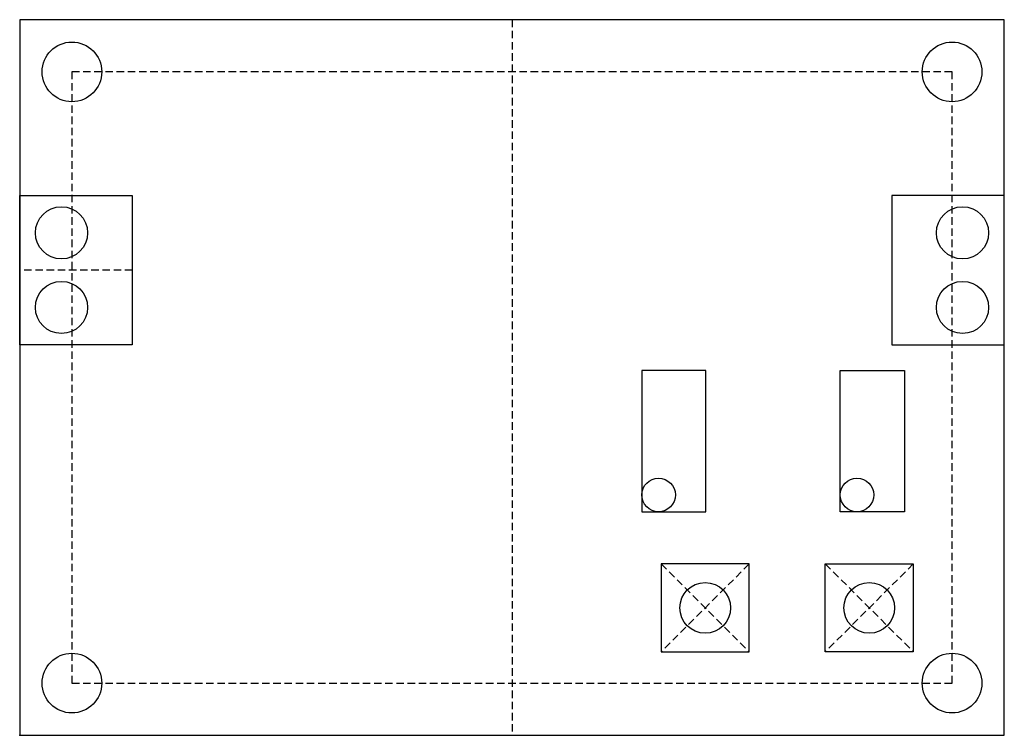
# Model space of a CAD drawing. Header units: millimetres. Extents: x 0 to 66, y 0 to 48.
import ezdxf

# ---------------------------------------------------------------- set-up
doc = ezdxf.new("R2010")
doc.units = ezdxf.units.MM
doc.linetypes.add('DASHED', pattern=[0.75, 0.5, -0.25])
doc.layers.get('0').update_dxf_attribs({"linetype": 'CONTINUOUS'})

msp = doc.modelspace()

# ---------------------------------------------------------------- linework, layer by layer
at = {"linetype": 'DASHED'}
for p, q in [((33, 48), (33, 0)), ((62.5, 44.5), (3.5, 44.5)), ((3.5, 44.5), (3.5, 3.5)), ((62.5, 3.5), (62.5, 44.5)), ((7.55, 31.2), (0, 31.2)), ((48.9, 11.5), (43, 5.6)), ((43, 11.5), (48.9, 5.6)), ((54, 11.5), (59.9, 5.6)), ((59.9, 11.5), (54, 5.6)), ((3.5, 3.5), (62.5, 3.5))]:
    msp.add_line(p, q, dxfattribs=at)
for points in [[(0, 0), (66, 0), (66, 48), (0, 48)], [(0, 36.2), (7.55, 36.2), (7.55, 26.2), (0, 26.2)], [(66, 26.2), (66, 36.2), (58.45, 36.2), (58.45, 26.2)], [(46, 24.48), (41.7, 24.48), (41.7, 15), (46, 15)], [(55, 24.48), (59.3, 24.48), (59.3, 15), (55, 15)], [(48.9, 11.5), (43, 11.5), (43, 5.6), (48.9, 5.6)], [(54, 11.5), (59.9, 11.5), (59.9, 5.6), (54, 5.6)]]:
    msp.add_lwpolyline(points, close=True)
for centre, radius in [((3.5, 44.5), 2), ((62.5, 44.5), 2), ((2.8, 33.7), 1.75), ((63.2, 33.7), 1.75), ((2.8, 28.7), 1.75), ((63.2, 28.7), 1.75), ((42.825, 16.125), 1.125), ((56.125, 16.125), 1.125), ((45.95, 8.55), 1.7), ((56.95, 8.55), 1.7), ((3.5, 3.5), 2), ((62.5, 3.5), 2)]:
    msp.add_circle(centre, radius)
msp.add_point((0, 0))

doc.saveas('drawing.dxf')
